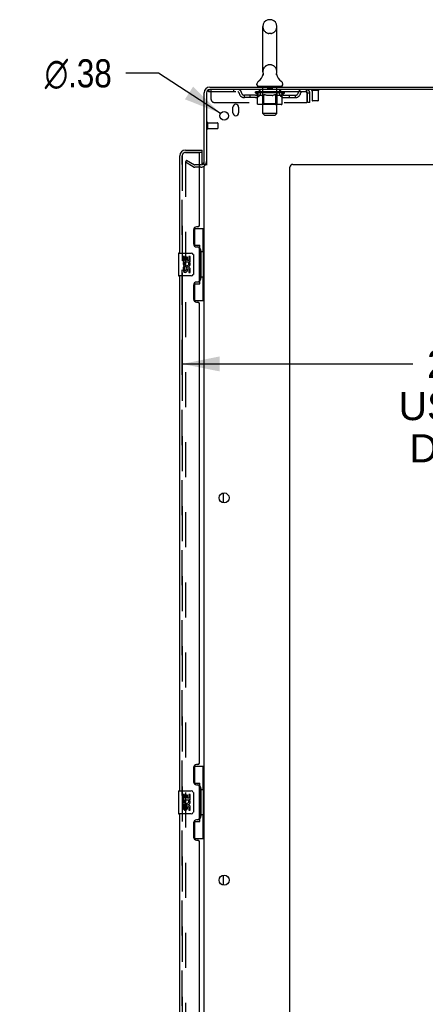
# Model space of a CAD drawing. Header units: inches. Extents: x 0 to 278, y 0 to 180.
# Tile 78 of 81: x 145 to 163, y 95 to 138. Entities that reach past the tile are written whole.
import ezdxf

# ---------------------------------------------------------------- set-up
doc = ezdxf.new("R2010")
doc.units = ezdxf.units.IN
doc.header["$LTSCALE"] = 15.310625
doc.header["$MEASUREMENT"] = 0
doc.linetypes.add('HIDDEN', pattern=[0.2, 0.1, -0.1])
doc.layers.get('0').update_dxf_attribs({"linetype": 'CONTINUOUS'})
for name, color, linetype in [('DEFAULT_2', 8, 'HIDDEN'), ('DIMENSIONS', 7, 'CONTINUOUS'), ('LEFTHAND_DOOR_ASSEMBLY', 7, 'CONTINUOUS'), ('RIGHTHAND_DOOR_ASSEMBLY', 7, 'CONTINUOUS')]:
    doc.layers.add(name, color=color, linetype=linetype)
doc.styles.get("Standard").update_dxf_attribs({"font": 'arial.ttf'})
doc.styles.add('TEXTSTYLE_1', font='gdt', dxfattribs={"width": 0.8})
doc.dimstyles.new('DIMSTYLE_1', dxfattribs={"dimtxt": 1.228125, "dimasz": 1.6375, "dimexe": 0.09, "dimexo": 0.07, "dimgap": 0.0375, "dimtad": 0, "dimtih": 1, "dimtoh": 1, "dimzin": 4, "dimdsep": 46, "dimtxsty": 'Standard', "dimblk": '_FILLED', "dimblk1": '_FILLED', "dimblk2": '_FILLED', "dimcen": 0.09, "dimadec": 3, "dimazin": 1, "dimtfac": 1, "dimtdec": 3, "dimtofl": 0, "dimtmove": 0, "dimatfit": 3, "dimldrblk": '_FILLED', "dimfxl": 0, "dimtolj": 1, "dimtzin": 4, "dimarcsym": 0})
doc.dimstyles.new('DIMSTYLE_2', dxfattribs={"dimtxt": 1.228125, "dimasz": 1.6375, "dimexe": 0.09, "dimexo": 0.07, "dimgap": 0.09, "dimtad": 0, "dimtih": 1, "dimtoh": 1, "dimzin": 4, "dimdsep": 46, "dimtxsty": 'Standard', "dimblk": '_FILLED', "dimblk1": '_FILLED', "dimblk2": '_FILLED', "dimcen": 0.09, "dimadec": 3, "dimazin": 1, "dimtfac": 1, "dimtdec": 3, "dimtofl": 0, "dimtmove": 0, "dimatfit": 1, "dimldrblk": '_FILLED', "dimfxl": 0, "dimtolj": 1, "dimtzin": 4, "dimarcsym": 0})

# ---------------------------------------------------------------- blocks, each defined once
blk = doc.blocks.new('_FILLED')
at = {"color": 0, "linetype": 'ByBlock'}
blk.add_solid([(0, 0), (-1, 0.2), (-1, -0.2)], dxfattribs=at)
blk = doc.blocks.new('*D14')
at = {"layer": 'DIMENSIONS', "color": 2, "linetype": 'Continuous'}
for p, q in [((152.531, 126.708), (152.531, 121.258)), ((175.156, 126.708), (175.156, 121.258)), ((152.531, 122.732), (162.609, 122.732)), ((175.156, 122.732), (168.129, 122.732))]:
    blk.add_line(p, q, dxfattribs=at)
at = {"layer": 'DIMENSIONS', "color": 2, "linetype": 'Continuous', "xscale": 1.6375, "yscale": 1.6375, "zscale": 1.6375, "rotation": 180}
blk.add_blockref('_FILLED', (152.531, 122.732), dxfattribs=at)
at = {"layer": 'DIMENSIONS', "color": 2, "linetype": 'Continuous', "xscale": 1.6375, "yscale": 1.6375, "zscale": 1.6375}
blk.add_blockref('_FILLED', (175.156, 122.732), dxfattribs=at)
at = {"layer": 'DIMENSIONS', "color": 2, "linetype": 'Continuous', "insert": (165.369, 123.346), "char_height": 1.2281, "width": 6.75697, "attachment_point": 2, "line_spacing_factor": 0.9}
blk.add_mtext('22.63\\PUSABLE\\PDEPTH', dxfattribs=at)
blk = doc.blocks.new('*D25')
at = {"layer": 'DIMENSIONS', "color": 2, "linetype": 'Continuous'}
for p, q in [((151.501, 135.428), (150.069, 135.428)), ((154.203, 133.678), (151.501, 135.428))]:
    blk.add_line(p, q, dxfattribs=at)
at = {"layer": 'DIMENSIONS', "color": 2, "linetype": 'Continuous', "xscale": 1.6375, "yscale": 1.6375, "zscale": 1.6375, "rotation": 327.0639424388}
blk.add_blockref('_FILLED', (154.203, 133.678), dxfattribs=at)
at = {"layer": 'DIMENSIONS', "color": 2, "linetype": 'Continuous', "insert": (149.455, 136.042), "char_height": 1.22812, "width": 4.0207, "attachment_point": 3, "line_spacing_factor": 0.9, "style": 'TEXTSTYLE_1'}
blk.add_mtext('{\\fgdt;n}\\fArial;.38', dxfattribs=at)

msp = doc.modelspace()

# ---------------------------------------------------------------- linework, layer by layer
at = {"color": 7, "linetype": 'Continuous'}
for p, q in [((156.404, 137.771), (156.317, 137.771)), ((156.054, 135.496), (156.054, 137.471)), ((156.666, 135.496), (156.666, 137.471)), ((156.061, 135.353), (156.059, 135.348)), ((156.655, 135.407), (156.656, 135.412)), ((156.655, 135.402), (156.655, 135.407)), ((156.655, 135.397), (156.655, 135.402)), ((156.655, 135.392), (156.655, 135.397)), ((156.655, 135.387), (156.655, 135.392)), ((156.655, 135.382), (156.655, 135.387)), ((156.655, 135.377), (156.655, 135.382)), ((156.656, 135.372), (156.655, 135.377)), ((156.656, 135.412), (156.657, 135.417)), ((156.657, 135.367), (156.656, 135.372)), ((156.657, 135.422), (156.658, 135.426)), ((156.658, 135.363), (156.657, 135.368)), ((156.659, 135.359), (156.658, 135.363)), ((155.798, 134.925), (155.798, 134.964)), ((155.86, 134.856), (155.86, 134.826)), ((156.86, 134.856), (155.86, 134.856)), ((156.86, 134.856), (156.86, 134.826)), ((156.923, 134.925), (156.923, 134.964)), ((153.589, 131.43), (153.485, 131.43)), ((154.339, 116.658), (154.339, 117.093)), ((154.339, 99.958), (154.339, 100.393))]:
    msp.add_line(p, q, dxfattribs=at)
at = {"color": 3, "linetype": 'Continuous'}
for p, q in [((153.732, 134.826), (177.433, 134.826)), ((177.395, 134.722), (153.732, 134.722)), ((153.485, 131.43), (153.485, 134.579)), ((153.589, 134.579), (153.589, 131.418)), ((154.745, 133.701), (154.745, 133.951)), ((154.995, 133.951), (154.995, 133.701)), ((153.485, 52.274), (153.485, 131.378)), ((157.235, 50.951), (157.235, 131.326)), ((157.36, 131.451), (175.235, 131.451))]:
    msp.add_line(p, q, dxfattribs=at)
at = {"color": 7, "linetype": 'Continuous'}
for points in [[(156.063, 135.426), (156.063, 135.422), (156.064, 135.417), (156.065, 135.412), (156.066, 135.407), (156.066, 135.402), (156.066, 135.397), (156.066, 135.392), (156.066, 135.387), (156.066, 135.382), (156.065, 135.378), (156.065, 135.373), (156.064, 135.368), (156.063, 135.363), (156.062, 135.358), (156.061, 135.353)], [(156.657, 135.417), (156.657, 135.422), (156.658, 135.426)]]:
    msp.add_lwpolyline(points, dxfattribs=at)
at = {"color": 3, "linetype": 'Continuous'}
for centre, radius in [((154.36, 133.576), 0.188), ((154.36, 116.876), 0.219), ((154.36, 100.176), 0.219)]:
    msp.add_circle(centre, radius, dxfattribs=at)
at = {"color": 7, "linetype": 'Continuous'}
for centre, radius, start, end in [((156.36, 137.471), 0.306, 105.6303, 180), ((156.317, 137.627), 0.144, 90, 105.6303), ((156.404, 137.627), 0.144, 74.3697, 90), ((156.36, 137.471), 0.306, 0, 74.3697), ((155.942, 134.964), 0.144, 124.6624, 180), ((155.563, 135.512), 0.523, 304.6624, 347.2389), ((156.36, 135.496), 0.306, 180, 193.2053), ((157.158, 135.512), 0.523, 192.7611, 235.3376), ((156.36, 135.496), 0.306, 346.7947, 360), ((156.779, 134.964), 0.144, 360, 55.3376), ((155.867, 134.925), 0.069, 180, 265), ((156.854, 134.925), 0.069, 275, 360)]:
    msp.add_arc(centre, radius, start, end, dxfattribs=at)
at = {"color": 3, "linetype": 'Continuous'}
for centre, radius, start, end in [((153.732, 134.579), 0.246, 90, 180), ((153.732, 134.579), 0.142, 90, 180), ((154.87, 133.951), 0.125, 0, 180), ((154.87, 133.701), 0.125, 180, 360), ((153.343, 131.572), 0.142, 270, 360), ((157.36, 131.326), 0.125, 90, 180)]:
    msp.add_arc(centre, radius, start, end, dxfattribs=at)
at = {"layer": 'DEFAULT_2', "color": 8, "linetype": 'HIDDEN'}
for p, q in [((156.404, 137.171), (156.317, 137.171)), ((156.404, 135.796), (156.317, 135.796)), ((153.673, 134.722), (153.673, 134.618)), ((153.673, 134.722), (153.732, 134.722)), ((153.798, 134.284), (153.798, 134.722)), ((154.773, 134.722), (154.773, 134.618)), ((155.923, 134.618), (155.923, 134.722)), ((156.04, 134.856), (156.04, 134.826)), ((156.06, 133.675), (156.06, 134.826)), ((156.255, 134.846), (156.255, 134.766)), ((156.455, 134.756), (156.265, 134.756)), ((156.465, 134.846), (156.465, 134.766)), ((156.66, 133.675), (156.66, 134.826)), ((156.68, 134.856), (156.68, 134.826)), ((156.798, 134.618), (156.798, 134.722)), ((157.943, 134.722), (157.943, 134.618)), ((157.946, 134.721), (157.943, 134.722)), ((158.481, 134.679), (158.197, 134.679)), ((158.215, 134.679), (158.215, 134.232)), ((158.463, 134.679), (158.463, 134.232)), ((157.943, 134.618), (153.673, 134.618)), ((155.246, 134.367), (155.246, 134.471)), ((155.729, 134.471), (155.246, 134.471)), ((155.729, 134.367), (155.246, 134.367)), ((155.496, 134.367), (155.496, 134.471)), ((155.727, 134.571), (155.727, 134.611)), ((155.727, 134.611), (156.034, 134.611)), ((155.824, 134.503), (155.727, 134.571)), ((156.994, 134.571), (155.727, 134.571)), ((155.728, 134.611), (155.728, 134.615)), ((155.849, 134.614), (155.728, 134.615)), ((155.737, 134.611), (155.737, 134.618)), ((155.745, 134.608), (155.745, 134.611)), ((155.745, 134.608), (156.975, 134.608)), ((155.754, 134.608), (155.754, 134.611)), ((155.755, 134.608), (155.755, 134.611)), ((155.765, 134.611), (155.765, 134.618)), ((155.782, 134.608), (155.782, 134.611)), ((155.783, 134.608), (155.783, 134.611)), ((155.812, 134.611), (155.812, 134.618)), ((155.824, 134.096), (155.824, 134.503)), ((155.824, 134.503), (155.839, 134.493)), ((155.827, 134.608), (155.827, 134.611)), ((155.829, 134.608), (155.829, 134.611)), ((155.854, 134.484), (155.839, 134.493)), ((155.849, 134.611), (155.849, 134.614)), ((155.868, 134.476), (155.854, 134.484)), ((155.883, 134.47), (155.868, 134.476)), ((155.875, 134.611), (155.875, 134.618)), ((155.877, 134.608), (155.877, 134.611)), ((155.877, 134.608), (155.877, 134.611)), ((155.88, 134.608), (155.88, 134.611)), ((155.897, 134.464), (155.882, 134.47)), ((155.888, 134.608), (155.888, 134.611)), ((155.888, 134.608), (155.888, 134.611)), ((155.891, 134.608), (155.891, 134.611)), ((155.894, 134.608), (155.894, 134.612)), ((155.911, 134.459), (155.897, 134.464)), ((155.899, 134.608), (155.899, 134.611)), ((156.005, 134.459), (155.911, 134.459)), ((155.913, 134.608), (155.913, 134.611)), ((155.931, 134.608), (155.931, 134.611)), ((155.932, 134.608), (155.932, 134.613)), ((155.952, 134.608), (155.952, 134.611)), ((155.953, 134.611), (155.953, 134.618)), ((155.963, 134.608), (155.963, 134.611)), ((155.967, 134.608), (155.967, 134.611)), ((155.977, 134.608), (155.977, 134.611)), ((155.988, 134.608), (155.988, 134.615)), ((156.003, 134.608), (156.003, 134.611)), ((156.005, 134.459), (156.019, 134.464)), ((156.006, 134.608), (156.006, 134.611)), ((156.034, 134.47), (156.019, 134.464)), ((156.048, 134.476), (156.033, 134.47)), ((156.034, 134.608), (156.034, 134.611)), ((156.101, 134.611), (156.039, 134.611)), ((156.044, 134.611), (156.044, 134.618)), ((156.048, 134.099), (156.048, 134.568)), ((156.062, 134.484), (156.048, 134.476)), ((156.051, 134.608), (156.051, 134.611)), ((156.055, 134.608), (156.055, 134.611)), ((156.061, 134.608), (156.061, 134.616)), ((156.077, 134.493), (156.062, 134.484)), ((156.065, 134.608), (156.065, 134.611)), ((156.076, 134.608), (156.076, 134.611)), ((156.092, 134.503), (156.077, 134.493)), ((156.092, 134.096), (156.092, 134.503)), ((156.092, 134.503), (156.121, 134.493)), ((156.101, 134.608), (156.101, 134.611)), ((156.175, 134.611), (156.116, 134.611)), ((156.15, 134.484), (156.121, 134.493)), ((156.137, 134.608), (156.137, 134.611)), ((156.144, 134.611), (156.144, 134.618)), ((156.148, 134.608), (156.148, 134.611)), ((156.178, 134.476), (156.149, 134.484)), ((156.15, 134.608), (156.15, 134.617)), ((156.153, 134.608), (156.153, 134.611)), ((156.16, 134.608), (156.16, 134.611)), ((156.175, 134.608), (156.175, 134.611)), ((156.206, 134.47), (156.177, 134.477)), ((156.256, 134.611), (156.201, 134.611)), ((156.234, 134.464), (156.206, 134.47)), ((156.215, 134.608), (156.215, 134.611)), ((156.261, 134.459), (156.234, 134.464)), ((156.246, 134.611), (156.36, 134.618)), ((156.251, 134.611), (156.251, 134.618)), ((156.251, 134.611), (156.251, 134.618)), ((156.251, 134.618), (156.251, 134.618)), ((156.251, 134.608), (156.251, 134.611)), ((156.255, 134.608), (156.255, 134.611)), ((156.256, 134.608), (156.256, 134.611)), ((156.256, 134.608), (156.256, 134.611)), ((156.459, 134.459), (156.261, 134.459)), ((156.34, 134.611), (156.291, 134.611)), ((156.297, 134.608), (156.297, 134.611)), ((156.34, 134.608), (156.34, 134.611)), ((156.358, 134.611), (156.358, 134.611)), ((156.358, 134.608), (156.358, 134.611)), ((156.358, 134.608), (156.358, 134.611)), ((156.36, 134.611), (156.36, 134.618)), ((156.36, 134.618), (156.475, 134.611)), ((156.363, 134.608), (156.363, 134.611)), ((156.363, 134.608), (156.363, 134.611)), ((156.363, 134.611), (156.363, 134.611)), ((156.381, 134.608), (156.381, 134.611)), ((156.381, 134.611), (156.429, 134.611)), ((156.424, 134.608), (156.424, 134.611)), ((156.459, 134.459), (156.487, 134.464)), ((156.465, 134.608), (156.465, 134.611)), ((156.465, 134.608), (156.465, 134.611)), ((156.465, 134.611), (156.519, 134.611)), ((156.466, 134.608), (156.466, 134.611)), ((156.47, 134.611), (156.47, 134.618)), ((156.47, 134.611), (156.47, 134.618)), ((156.47, 134.618), (156.47, 134.618)), ((156.47, 134.608), (156.47, 134.611)), ((156.515, 134.47), (156.487, 134.464)), ((156.506, 134.608), (156.506, 134.611)), ((156.542, 134.476), (156.514, 134.47)), ((156.57, 134.484), (156.542, 134.476)), ((156.545, 134.608), (156.545, 134.611)), ((156.546, 134.611), (156.605, 134.611)), ((156.561, 134.608), (156.561, 134.611)), ((156.568, 134.608), (156.568, 134.611)), ((156.598, 134.492), (156.57, 134.484)), ((156.571, 134.608), (156.571, 134.617)), ((156.573, 134.608), (156.573, 134.611)), ((156.577, 134.611), (156.577, 134.618)), ((156.584, 134.608), (156.584, 134.611)), ((156.627, 134.502), (156.598, 134.492)), ((156.62, 134.608), (156.62, 134.611)), ((156.62, 134.611), (156.682, 134.611)), ((156.627, 134.096), (156.627, 134.502)), ((156.627, 134.502), (156.641, 134.492)), ((156.655, 134.484), (156.641, 134.492)), ((156.645, 134.608), (156.645, 134.611)), ((156.655, 134.608), (156.655, 134.611)), ((156.669, 134.476), (156.655, 134.484)), ((156.66, 134.608), (156.66, 134.616)), ((156.666, 134.608), (156.666, 134.611)), ((156.682, 134.47), (156.668, 134.476)), ((156.67, 134.608), (156.67, 134.611)), ((156.673, 134.099), (156.673, 134.568)), ((156.677, 134.611), (156.677, 134.618)), ((156.696, 134.464), (156.682, 134.47)), ((156.687, 134.608), (156.687, 134.611)), ((156.687, 134.611), (156.889, 134.611)), ((156.709, 134.459), (156.695, 134.464)), ((156.813, 134.459), (156.709, 134.459)), ((156.715, 134.608), (156.715, 134.611)), ((156.718, 134.608), (156.718, 134.611)), ((156.733, 134.608), (156.733, 134.615)), ((156.744, 134.608), (156.744, 134.611)), ((156.754, 134.608), (156.754, 134.611)), ((156.758, 134.608), (156.758, 134.611)), ((156.768, 134.611), (156.768, 134.618)), ((156.769, 134.608), (156.769, 134.611)), ((156.789, 134.608), (156.789, 134.613)), ((156.79, 134.608), (156.79, 134.611)), ((156.808, 134.608), (156.808, 134.611)), ((156.813, 134.459), (156.826, 134.464)), ((156.822, 134.608), (156.822, 134.611)), ((156.826, 134.608), (156.826, 134.612)), ((156.84, 134.47), (156.826, 134.464)), ((156.83, 134.608), (156.83, 134.611)), ((156.833, 134.608), (156.833, 134.611)), ((156.833, 134.608), (156.833, 134.611)), ((156.84, 134.608), (156.84, 134.611)), ((156.853, 134.476), (156.84, 134.47)), ((156.843, 134.608), (156.843, 134.611)), ((156.844, 134.608), (156.844, 134.611)), ((156.846, 134.611), (156.846, 134.618)), ((156.867, 134.484), (156.853, 134.476)), ((156.881, 134.492), (156.867, 134.484)), ((156.894, 134.501), (156.88, 134.492)), ((156.892, 134.608), (156.892, 134.611)), ((156.894, 134.608), (156.894, 134.611)), ((156.894, 134.501), (156.994, 134.571)), ((156.894, 134.096), (156.894, 134.501)), ((156.909, 134.611), (156.909, 134.618)), ((156.937, 134.608), (156.937, 134.611)), ((156.939, 134.608), (156.939, 134.611)), ((156.956, 134.611), (156.956, 134.618)), ((156.966, 134.608), (156.966, 134.611)), ((156.967, 134.608), (156.967, 134.611)), ((156.975, 134.608), (156.975, 134.611)), ((156.984, 134.611), (156.984, 134.618)), ((156.992, 134.471), (157.475, 134.471)), ((156.992, 134.367), (157.475, 134.367)), ((156.994, 134.571), (156.994, 134.618)), ((157.225, 134.367), (157.225, 134.471)), ((157.475, 134.367), (157.475, 134.471)), ((157.976, 134.555), (157.976, 134.159)), ((158.006, 134.159), (158.006, 134.555)), ((158.11, 134.555), (158.006, 134.555)), ((158.11, 134.159), (158.11, 134.555)), ((158.453, 134.222), (158.225, 134.222)), ((153.923, 134.159), (157.976, 134.159)), ((156.852, 134.059), (155.867, 134.059)), ((156.048, 134.099), (156.008, 134.059)), ((156.673, 134.099), (156.048, 134.099)), ((156.605, 134.059), (156.608, 134.06)), ((156.613, 134.062), (156.616, 134.064)), ((156.616, 134.064), (156.618, 134.066)), ((156.673, 134.099), (156.713, 134.059)), ((158.11, 134.159), (158.006, 134.159)), ((156.129, 133.606), (156.06, 133.675)), ((156.66, 133.675), (156.06, 133.675)), ((156.129, 133.606), (156.591, 133.606)), ((156.591, 133.606), (156.66, 133.675)), ((153.632, 133.28), (153.632, 132.996)), ((153.632, 133.262), (154.079, 133.262)), ((153.632, 133.014), (154.079, 133.014)), ((154.089, 133.252), (154.089, 133.024)), ((152.725, 131.63), (152.673, 131.54)), ((152.673, 131.56), (152.673, 52.091)), ((153.013, 131.344), (152.673, 131.54)), ((152.725, 131.63), (153.065, 131.434)), ((153.343, 131.43), (153.081, 131.43)), ((153.343, 131.326), (153.081, 131.326))]:
    msp.add_line(p, q, dxfattribs=at)
for points in [[(157.946, 134.721), (157.948, 134.718), (157.951, 134.712), (157.953, 134.705), (157.955, 134.696), (157.958, 134.685), (157.96, 134.673), (157.962, 134.659), (157.965, 134.644), (157.967, 134.627), (157.969, 134.61), (157.972, 134.592), (157.974, 134.573), (157.976, 134.555)], [(157.951, 134.614), (157.948, 134.616), (157.946, 134.617), (157.943, 134.618)], [(157.951, 134.614), (157.953, 134.611), (157.955, 134.608), (157.958, 134.604), (157.96, 134.599), (157.962, 134.594), (157.965, 134.588), (157.967, 134.582), (157.969, 134.576), (157.972, 134.569), (157.974, 134.562), (157.976, 134.555)], [(155.867, 134.059), (155.862, 134.06), (155.857, 134.06), (155.852, 134.062), (155.847, 134.064), (155.842, 134.066), (155.838, 134.069), (155.834, 134.073), (155.831, 134.077), (155.828, 134.081), (155.826, 134.086), (155.824, 134.091), (155.824, 134.096)], [(156.113, 134.059), (156.11, 134.06), (156.108, 134.06), (156.105, 134.062), (156.103, 134.064), (156.101, 134.066), (156.099, 134.069), (156.097, 134.073), (156.095, 134.077), (156.094, 134.081), (156.093, 134.086), (156.092, 134.091), (156.092, 134.096)], [(156.608, 134.06), (156.611, 134.06), (156.613, 134.062)], [(156.618, 134.066), (156.62, 134.069), (156.622, 134.073), (156.624, 134.077), (156.625, 134.081)], [(156.62, 134.069), (156.622, 134.073), (156.624, 134.077)], [(156.625, 134.081), (156.626, 134.086), (156.627, 134.091), (156.627, 134.096)], [(156.626, 134.086), (156.627, 134.091), (156.627, 134.096)], [(156.852, 134.059), (156.857, 134.06), (156.862, 134.06), (156.867, 134.062), (156.872, 134.064), (156.876, 134.066), (156.881, 134.069), (156.885, 134.073), (156.888, 134.077), (156.891, 134.081), (156.893, 134.086), (156.894, 134.091), (156.894, 134.096)], [(152.69, 131.58), (152.689, 131.58), (152.687, 131.58), (152.685, 131.579), (152.683, 131.578), (152.681, 131.577), (152.68, 131.576), (152.678, 131.574), (152.677, 131.573), (152.676, 131.571), (152.675, 131.569), (152.674, 131.567), (152.673, 131.565), (152.673, 131.562), (152.673, 131.56)], [(152.698, 131.578), (152.696, 131.579), (152.694, 131.58), (152.692, 131.58), (152.69, 131.58), (152.69, 131.58)]]:
    msp.add_lwpolyline(points, dxfattribs=at)
for centre, radius, start, end in [((156.36, 137.471), 0.306, 180, 254.3697), ((156.36, 137.471), 0.306, 285.6303, 360), ((156.317, 137.315), 0.144, 254.3697, 270), ((156.404, 137.315), 0.144, 270, 285.6303), ((156.36, 135.496), 0.306, 105.6303, 180), ((156.317, 135.652), 0.144, 90, 105.6303), ((156.404, 135.652), 0.144, 74.3697, 90), ((156.36, 135.496), 0.306, 0, 74.3697), ((154.957, 134.555), 0.167, 8.0716, 90), ((156.018, 134.555), 0.167, 90, 171.9284), ((155.867, 134.925), 0.069, 265, 270), ((156.03, 134.826), 0.03, 0, 90), ((156.245, 134.846), 0.01, 0, 90), ((156.265, 134.766), 0.01, 180, 270), ((156.455, 134.766), 0.01, 270, 360), ((156.475, 134.846), 0.01, 90, 180), ((156.69, 134.826), 0.03, 90, 180), ((156.703, 134.555), 0.167, 8.0716, 90), ((156.854, 134.925), 0.069, 270, 275), ((157.764, 134.555), 0.167, 90, 171.9284), ((157.943, 134.555), 0.167, 0, 90), ((158.197, 134.7), 0.0215, 90, 270), ((158.481, 134.7), 0.0215, 270, 90), ((153.923, 134.284), 0.125, 180, 270), ((154.957, 134.555), 0.0625, 7.9863, 90), ((155.246, 134.596), 0.229, 187.9863, 270), ((155.246, 134.596), 0.125, 188.0716, 270), ((155.729, 134.596), 0.125, 270, 351.9284), ((155.729, 134.596), 0.229, 270, 352.0137), ((156.018, 134.555), 0.0625, 90, 172.0137), ((156.008, 134.568), 0.0398, 0, 90), ((156.713, 134.568), 0.0398, 90, 180), ((156.703, 134.555), 0.0625, 7.9863, 90), ((156.992, 134.596), 0.229, 187.9863, 270), ((156.992, 134.596), 0.125, 188.0716, 270), ((157.475, 134.596), 0.125, 270, 351.9284), ((157.475, 134.596), 0.229, 270, 352.0137), ((157.764, 134.555), 0.0625, 90, 172.0137), ((157.943, 134.555), 0.063, 0, 90), ((158.225, 134.232), 0.01, 180, 270), ((158.453, 134.232), 0.01, 270, 360), ((153.611, 133.28), 0.0215, 0, 180), ((153.611, 132.996), 0.0215, 180, 360), ((154.079, 133.252), 0.01, 0, 90), ((154.079, 133.024), 0.01, 270, 360), ((153.081, 131.463), 0.137, 240, 270), ((153.081, 131.463), 0.033, 240, 270), ((153.343, 131.572), 0.246, 270, 360)]:
    msp.add_arc(centre, radius, start, end, dxfattribs=at)
for centre, major_axis, ratio, start_param, end_param in [((156.36, 134.618), (0.633, 0.007), 0.05963, 9.249616, 9.431313), ((156.36, 134.618), (0.633, 0), 0.060556, -3.083241, -2.96706), ((156.36, 134.618), (0.633, 0.013), 0.05688, 2.791345, 2.965878), ((155.752, 134.606), (0.198, -0.002), 0.05963, 0.605815, 1.645666), ((155.683, 134.606), (0.198, 0.002), 0.05963, 0.25549, 1.295341), ((156.36, 134.618), (0.633, -0.007), 0.05963, -2.96643, -2.791898), ((155.683, 134.599), (0.198, 0.004), 0.05688, 1.20151, 1.294789), ((155.752, 134.599), (0.198, 0), 0.060556, 1.551758, 1.645036), ((155.753, 134.601), (0.164, 0.002), 0.05963, 1.065228, 1.614276), ((155.707, 134.599), (0.198, 0.002), 0.05963, 1.170259, 1.376596), ((155.733, 134.601), (0.164, 0.003), 0.05688, 0.890143, 1.43919), ((155.791, 134.601), (0.164, 0), 0.060556, 1.240391, 1.789438), ((156.36, 134.618), (0.633, 0.019), 0.052395, 2.616403, 2.790936), ((155.814, 134.606), (0.198, -0.004), 0.05688, 0.7809, 1.820751), ((155.679, 134.606), (0.198, 0.004), 0.05688, 0.080405, 1.120256), ((156.36, 134.618), (0.633, -0.013), 0.05688, -2.791345, -2.616812), ((155.679, 134.599), (0.198, 0.006), 0.052395, 1.026568, 1.119847), ((155.814, 134.599), (0.198, -0.002), 0.05963, 1.72692, 1.820198), ((155.732, 134.601), (0.164, 0.005), 0.052395, 0.715201, 1.264248), ((155.846, 134.601), (0.164, -0.002), 0.05963, 1.415553, 1.9646), ((156.36, 134.618), (0.633, 0.025), 0.046319, 2.441654, 2.616187), ((155.893, 134.606), (0.198, -0.006), 0.052395, 0.955842, 1.995693), ((155.696, 134.606), (0.198, 0.006), 0.052395, -0.094537, 0.945314), ((156.36, 134.618), (0.633, -0.019), 0.052395, -2.616403, -2.44187), ((155.696, 134.599), (0.198, 0.008), 0.046319, 0.851819, 0.945098), ((155.893, 134.599), (0.198, -0.004), 0.05688, 1.902006, 1.995284), ((155.751, 134.601), (0.164, 0.006), 0.046319, 0.540452, 1.089499), ((155.918, 134.601), (0.164, -0.003), 0.05688, 1.590638, 2.139686), ((155.707, 134.606), (0.198, 0), 0.060556, 0.430652, 0.777569), ((156.36, 134.618), (0.633, 0.029), 0.038841, 2.267123, 2.441656), ((155.987, 134.606), (0.198, -0.008), 0.046319, 1.130591, 2.170442), ((156.36, 134.618), (0.633, -0.025), 0.046319, -2.441654, -2.267121), ((155.733, 134.606), (0.198, 0.008), 0.046319, -0.269286, 0.770565), ((155.733, 134.599), (0.198, 0.009), 0.038841, 0.677289, 0.770567), ((155.987, 134.599), (0.198, -0.006), 0.052395, 2.076947, 2.170226), ((155.788, 134.601), (0.164, 0.008), 0.038841, 0.365921, 0.914969), ((156.002, 134.601), (0.164, -0.005), 0.052395, 1.76558, 2.314627), ((156.36, 134.618), (0.633, 0.033), 0.030195, 2.09281, 2.267343), ((156.092, 134.606), (0.198, -0.009), 0.038841, 1.305122, 2.344973), ((156.36, 134.618), (0.633, -0.029), 0.038841, -2.267123, -2.092591), ((155.79, 134.606), (0.198, 0.009), 0.038841, -0.443817, 0.596034), ((155.79, 134.599), (0.198, 0.01), 0.030195, 0.502975, 0.596254), ((156.092, 134.599), (0.198, -0.008), 0.046319, 2.251696, 2.344975), ((155.842, 134.601), (0.164, 0.009), 0.030195, 0.191608, 0.740655), ((156.098, 134.601), (0.164, -0.006), 0.046319, 1.940329, 2.489376), ((155.863, 134.606), (0.198, 0.01), 0.030195, -0.61813, 0.421721), ((156.36, 134.618), (0.633, 0.036), 0.020645, 1.918687, 2.09322), ((156.205, 134.606), (0.198, -0.01), 0.030195, 1.479435, 2.519286), ((156.36, 134.618), (0.633, -0.033), 0.030195, -2.09281, -1.918277), ((155.863, 134.599), (0.198, 0.011), 0.020645, 0.328852, 0.422131), ((156.205, 134.599), (0.198, -0.009), 0.038841, 2.426227, 2.519505), ((155.912, 134.601), (0.164, 0.009), 0.020645, 0.017485, 0.566532), ((156.201, 134.601), (0.164, -0.008), 0.038841, 2.11486, 2.663907), ((155.952, 134.606), (0.198, 0.011), 0.020645, -0.792253, 0.247598), ((156.36, 134.618), (0.633, 0.038), 0.010478, 1.744704, 1.919237), ((156.322, 134.606), (0.198, -0.011), 0.020645, 1.653558, 2.693409), ((156.36, 134.618), (0.633, -0.036), 0.020645, -1.918687, -1.744154), ((155.952, 134.599), (0.198, 0.012), 0.010478, 0.154869, 0.248148), ((156.322, 134.599), (0.198, -0.01), 0.030195, 2.60054, 2.693819), ((155.996, 134.601), (0.164, 0.01), 0.010478, 6.126688, 6.675735), ((156.309, 134.601), (0.164, -0.009), 0.030195, 2.289173, 2.83822), ((156.053, 134.606), (0.198, 0.012), 0.010478, -0.966236, -0.000846), ((156.441, 134.606), (0.198, -0.012), 0.010478, 1.827541, 2.867392), ((156.36, 134.618), (0.633, -0.038), 0.010478, -1.744704, -1.570171), ((156.441, 134.599), (0.198, -0.011), 0.020645, 2.774664, 2.867942), ((156.419, 134.601), (0.164, -0.009), 0.020645, 2.463296, 3.012344), ((156.28, 134.606), (0.198, 0.012), 0.010478, 0.274201, 1.314052), ((156.194, 134.601), (0.164, 0.01), 0.010478, -0.000483, 0.504314), ((156.163, 134.599), (0.198, 0.012), 0.010478, 0.099668, 0.192946), ((156.36, 134.618), (0.633, 0.038), 0.010478, -1.571421, -1.396888), ((156.558, 134.599), (0.198, -0.012), 0.010478, 2.948646, 3.041925), ((156.527, 134.601), (0.164, -0.01), 0.010478, 2.637279, 3.142076), ((156.399, 134.606), (0.198, 0.011), 0.020645, 0.448184, 1.488034), ((156.302, 134.601), (0.164, 0.009), 0.020645, 0.129249, 0.678296), ((156.28, 134.599), (0.198, 0.011), 0.020645, 0.273651, 0.366929), ((156.36, 134.618), (0.633, 0.036), 0.020645, -1.397439, -1.222906), ((156.668, 134.606), (0.198, -0.012), 0.010478, -3.140747, -2.175357), ((156.36, 134.618), (0.633, -0.038), 0.010478, 1.222355, 1.396888), ((156.516, 134.606), (0.198, 0.01), 0.030195, 0.622307, 1.662158), ((156.412, 134.601), (0.164, 0.009), 0.030195, 0.303372, 0.852419), ((156.725, 134.601), (0.164, -0.01), 0.010478, 2.749043, 3.29809), ((156.769, 134.606), (0.198, -0.011), 0.020645, 2.893995, 3.933846), ((156.399, 134.599), (0.198, 0.01), 0.030195, 0.447774, 0.541052), ((156.769, 134.599), (0.198, -0.012), 0.010478, 2.893445, 2.986723), ((156.36, 134.618), (0.633, 0.033), 0.030195, -1.223315, -1.048783), ((156.36, 134.618), (0.633, -0.036), 0.020645, 1.048373, 1.222906), ((156.629, 134.606), (0.198, 0.009), 0.038841, 0.79662, 1.836471), ((156.52, 134.601), (0.164, 0.008), 0.038841, 0.477686, 1.026733), ((156.809, 134.601), (0.164, -0.009), 0.020645, 2.57506, 3.124108), ((156.858, 134.606), (0.198, -0.01), 0.030195, 2.719872, 3.759723), ((156.734, 134.606), (0.198, 0.008), 0.046319, 0.971151, 2.011002), ((156.516, 134.599), (0.198, 0.009), 0.038841, 0.622087, 0.715366), ((156.858, 134.599), (0.198, -0.011), 0.020645, 2.719462, 2.812741), ((156.36, 134.618), (0.633, 0.029), 0.038841, -1.049002, -0.874469), ((156.36, 134.618), (0.633, -0.033), 0.030195, 0.87425, 1.048783), ((156.623, 134.601), (0.164, 0.006), 0.046319, 0.652216, 1.201263), ((156.827, 134.606), (0.198, 0.006), 0.052395, 1.1459, 2.185751), ((156.879, 134.601), (0.164, -0.009), 0.030195, 2.400937, 2.949985), ((156.931, 134.606), (0.198, -0.009), 0.038841, 2.545558, 3.585409), ((156.719, 134.601), (0.164, 0.005), 0.052395, 0.826965, 1.376012), ((156.629, 134.599), (0.198, 0.008), 0.046319, 0.796618, 0.889896), ((156.931, 134.599), (0.198, -0.01), 0.030195, 2.545339, 2.638617), ((156.907, 134.606), (0.198, 0.004), 0.05688, 1.320842, 2.360692), ((156.36, 134.618), (0.633, 0.025), 0.046319, -0.874471, -0.699939), ((156.36, 134.618), (0.633, -0.029), 0.038841, 0.699936, 0.874469), ((156.987, 134.606), (0.198, -0.008), 0.046319, 2.371028, 3.410879), ((156.933, 134.601), (0.164, -0.008), 0.038841, 2.226624, 2.775671), ((156.969, 134.606), (0.198, 0.002), 0.05963, 1.495927, 2.535778), ((156.803, 134.601), (0.164, 0.003), 0.05688, 1.001907, 1.550954), ((157.025, 134.606), (0.198, -0.006), 0.052395, 2.196279, 3.23613), ((156.97, 134.601), (0.164, -0.006), 0.046319, 2.052093, 2.601141), ((156.734, 134.599), (0.198, 0.006), 0.052395, 0.971367, 1.064645), ((156.987, 134.599), (0.198, -0.009), 0.038841, 2.371026, 2.464304), ((157.014, 134.606), (0.198, 0), 0.060556, 1.671089, 2.71094), ((157.042, 134.606), (0.198, -0.004), 0.05688, 2.021337, 3.061188), ((156.36, 134.618), (0.633, 0.019), 0.052395, -0.699723, -0.52519), ((156.36, 134.618), (0.633, -0.025), 0.046319, 0.525406, 0.699939), ((157.038, 134.606), (0.198, -0.002), 0.05963, 1.846251, 2.886102), ((156.874, 134.601), (0.164, 0.002), 0.05963, 1.176993, 1.72604), ((156.989, 134.601), (0.164, -0.005), 0.052395, 1.877344, 2.426392), ((156.93, 134.601), (0.164, 0), 0.060556, 1.352155, 1.901202), ((156.988, 134.601), (0.164, -0.003), 0.05688, 1.702402, 2.25145), ((156.968, 134.601), (0.164, -0.002), 0.05963, 1.527317, 2.076364), ((156.827, 134.599), (0.198, 0.004), 0.05688, 1.146309, 1.239587), ((157.025, 134.599), (0.198, -0.008), 0.046319, 2.196495, 2.289773), ((156.36, 134.618), (0.633, 0.013), 0.05688, -0.524781, -0.350248), ((156.36, 134.618), (0.633, -0.019), 0.052395, 0.350657, 0.52519), ((156.907, 134.599), (0.198, 0.002), 0.05963, 1.321394, 1.414673), ((157.042, 134.599), (0.198, -0.006), 0.052395, 2.021746, 2.115024), ((156.36, 134.618), (0.633, 0.007), 0.05963, -0.349695, -0.175162), ((156.36, 134.618), (0.633, -0.013), 0.05688, 0.175715, 0.350248), ((156.969, 134.599), (0.198, 0), 0.060556, 1.496556, 1.589835), ((157.038, 134.599), (0.198, -0.004), 0.05688, 1.846804, 1.940083), ((157.014, 134.599), (0.198, -0.002), 0.05963, 1.671719, 1.764997), ((156.36, 134.618), (0.633, 0), 0.060556, -0.174533, 0), ((156.36, 134.618), (0.633, -0.007), 0.05963, 0.000629, 0.175162)]:
    msp.add_ellipse(centre, major_axis=major_axis, ratio=ratio, start_param=start_param, end_param=end_param, dxfattribs=at)
at = {"layer": 'LEFTHAND_DOOR_ASSEMBLY', "color": 8, "linetype": 'HIDDEN'}
for p, q in [((152.531, 51.822), (152.531, 131.829)), ((153.386, 131.972), (152.674, 131.972))]:
    msp.add_line(p, q, dxfattribs=at)
msp.add_arc((152.674, 131.829), 0.142, 90, 180, dxfattribs=at)
at = {"layer": 'RIGHTHAND_DOOR_ASSEMBLY', "color": 3, "linetype": 'Continuous'}
for p, q in [((152.674, 132.076), (153.406, 132.076)), ((152.427, 127.576), (152.427, 131.829)), ((153.281, 128.783), (153.281, 131.952)), ((153.221, 128.723), (153.161, 128.723)), ((153.031, 128.593), (153.031, 127.973)), ((153.161, 127.843), (153.221, 127.843)), ((153.281, 126.368), (153.281, 127.783)), ((152.427, 104.076), (152.427, 126.576)), ((153.031, 126.178), (153.031, 125.558)), ((153.221, 126.308), (153.161, 126.308)), ((153.161, 125.428), (153.221, 125.428)), ((153.281, 105.283), (153.281, 125.368)), ((153.031, 105.093), (153.031, 104.473)), ((153.221, 105.223), (153.161, 105.223)), ((153.161, 104.343), (153.221, 104.343)), ((153.281, 102.868), (153.281, 104.283)), ((152.427, 80.576), (152.427, 103.076)), ((153.031, 102.678), (153.031, 102.058)), ((153.221, 102.808), (153.161, 102.808)), ((153.161, 101.928), (153.221, 101.928)), ((153.281, 81.783), (153.281, 101.868))]:
    msp.add_line(p, q, dxfattribs=at)
at = {"layer": 'RIGHTHAND_DOOR_ASSEMBLY', "color": 8, "linetype": 'HIDDEN'}
for p, q in [((153.406, 131.972), (153.406, 132.076)), ((152.531, 131.829), (152.531, 51.822)), ((152.674, 131.972), (153.261, 131.972))]:
    msp.add_line(p, q, dxfattribs=at)
at = {"layer": 'RIGHTHAND_DOOR_ASSEMBLY', "color": 7, "linetype": 'Continuous'}
for p, q in [((153.406, 131.972), (153.261, 131.972)), ((153.406, 131.445), (153.406, 131.952)), ((153.045, 128.651), (153.485, 128.651)), ((153.081, 127.871), (153.081, 128.651)), ((153.446, 127.626), (153.446, 128.651)), ((153.081, 127.916), (153.308, 127.916)), ((153.308, 126.236), (153.308, 127.916)), ((152.367, 127.561), (152.367, 126.591)), ((152.382, 127.576), (152.922, 127.576)), ((152.57, 127.422), (152.57, 127.191)), ((152.633, 127.422), (152.57, 127.422)), ((152.633, 127.254), (152.633, 127.422)), ((152.696, 127.39), (152.696, 127.254)), ((152.757, 127.39), (152.696, 127.39)), ((152.757, 127.254), (152.757, 127.39)), ((152.822, 127.422), (152.822, 127.254)), ((152.885, 127.422), (152.822, 127.422)), ((152.885, 127.191), (152.885, 127.422)), ((153.022, 127.476), (153.022, 126.676)), ((153.345, 127.676), (153.345, 127.656)), ((153.345, 127.626), (153.345, 126.526)), ((153.468, 127.626), (153.345, 127.626)), ((153.468, 126.526), (153.468, 127.626)), ((152.57, 127.191), (152.832, 127.191)), ((152.57, 126.961), (152.57, 126.824)), ((152.633, 126.961), (152.57, 126.961)), ((152.641, 127.155), (152.583, 127.18)), ((152.696, 127.254), (152.633, 127.254)), ((152.633, 126.824), (152.633, 126.961)), ((152.822, 127.254), (152.757, 127.254)), ((152.832, 127.191), (152.805, 127.172)), ((152.867, 127.191), (152.885, 127.191)), ((152.922, 126.576), (152.382, 126.576)), ((152.696, 126.866), (152.696, 126.824)), ((152.757, 126.804), (152.757, 126.873)), ((152.822, 126.866), (152.822, 126.73)), ((152.822, 126.73), (152.885, 126.73)), ((152.885, 126.73), (152.885, 126.866)), ((153.468, 126.526), (153.345, 126.526)), ((153.345, 126.495), (153.345, 126.475)), ((153.446, 125.501), (153.446, 126.526)), ((153.081, 125.501), (153.081, 126.281)), ((153.081, 126.236), (153.308, 126.236)), ((153.045, 125.501), (153.485, 125.501)), ((153.045, 105.151), (153.485, 105.151)), ((153.081, 104.371), (153.081, 105.151)), ((153.446, 104.126), (153.446, 105.151)), ((153.081, 104.416), (153.308, 104.416)), ((153.308, 102.736), (153.308, 104.416)), ((153.345, 104.176), (153.345, 104.156)), ((153.345, 104.126), (153.345, 103.026)), ((153.468, 104.126), (153.345, 104.126)), ((153.468, 103.026), (153.468, 104.126)), ((152.367, 104.061), (152.367, 103.091)), ((152.382, 104.076), (152.922, 104.076)), ((152.57, 103.922), (152.57, 103.691)), ((152.633, 103.922), (152.57, 103.922)), ((152.57, 103.691), (152.832, 103.691)), ((152.641, 103.655), (152.583, 103.68)), ((152.633, 103.754), (152.633, 103.922)), ((152.696, 103.754), (152.633, 103.754)), ((152.696, 103.89), (152.696, 103.754)), ((152.757, 103.89), (152.696, 103.89)), ((152.757, 103.754), (152.757, 103.89)), ((152.822, 103.754), (152.757, 103.754)), ((152.832, 103.691), (152.805, 103.672)), ((152.822, 103.922), (152.822, 103.754)), ((152.885, 103.922), (152.822, 103.922)), ((152.867, 103.691), (152.885, 103.691)), ((152.885, 103.691), (152.885, 103.922)), ((153.022, 103.976), (153.022, 103.176)), ((152.57, 103.461), (152.57, 103.324)), ((152.633, 103.461), (152.57, 103.461)), ((152.633, 103.324), (152.633, 103.461)), ((152.696, 103.366), (152.696, 103.324)), ((152.757, 103.304), (152.757, 103.373)), ((152.822, 103.366), (152.822, 103.23)), ((152.885, 103.23), (152.885, 103.366)), ((152.922, 103.076), (152.382, 103.076)), ((152.822, 103.23), (152.885, 103.23)), ((153.468, 103.026), (153.345, 103.026)), ((153.345, 102.995), (153.345, 102.975)), ((153.446, 102.001), (153.446, 103.026)), ((153.081, 102.001), (153.081, 102.781)), ((153.081, 102.736), (153.308, 102.736)), ((153.045, 102.001), (153.485, 102.001))]:
    msp.add_line(p, q, dxfattribs=at)
for points in [[(153.273, 127.815), (153.275, 127.818), (153.28, 127.827), (153.285, 127.835), (153.289, 127.842), (153.293, 127.849), (153.296, 127.855), (153.299, 127.861), (153.302, 127.867), (153.304, 127.872), (153.306, 127.877), (153.307, 127.881), (153.308, 127.885), (153.308, 127.889), (153.308, 127.892)], [(153.016, 127.512), (153.018, 127.506), (153.019, 127.5), (153.021, 127.494), (153.022, 127.488), (153.022, 127.482), (153.022, 127.476)], [(153.022, 126.676), (153.022, 126.669), (153.022, 126.663), (153.021, 126.657), (153.019, 126.651), (153.018, 126.645), (153.016, 126.64)], [(153.308, 126.259), (153.308, 126.263), (153.308, 126.267), (153.307, 126.271), (153.306, 126.275), (153.304, 126.28), (153.302, 126.285), (153.299, 126.29), (153.296, 126.296), (153.293, 126.303), (153.289, 126.31), (153.285, 126.317), (153.28, 126.325), (153.275, 126.333), (153.273, 126.337)], [(153.273, 104.315), (153.275, 104.318), (153.28, 104.327), (153.285, 104.335), (153.289, 104.342), (153.293, 104.349), (153.296, 104.355), (153.299, 104.361), (153.302, 104.367), (153.304, 104.372), (153.306, 104.377), (153.307, 104.381), (153.308, 104.385), (153.308, 104.389), (153.308, 104.392)], [(153.016, 104.012), (153.018, 104.006), (153.019, 104), (153.021, 103.994), (153.022, 103.988), (153.022, 103.982), (153.022, 103.976)], [(153.022, 103.176), (153.022, 103.169), (153.022, 103.163), (153.021, 103.157), (153.019, 103.151), (153.018, 103.145), (153.016, 103.14)], [(153.308, 102.759), (153.308, 102.763), (153.308, 102.767), (153.307, 102.771), (153.306, 102.775), (153.304, 102.78), (153.302, 102.785), (153.299, 102.79), (153.296, 102.796), (153.293, 102.803), (153.289, 102.81), (153.285, 102.817), (153.28, 102.825), (153.275, 102.833), (153.273, 102.837)]]:
    msp.add_lwpolyline(points, dxfattribs=at)
at = {"layer": 'RIGHTHAND_DOOR_ASSEMBLY', "color": 3, "linetype": 'Continuous'}
for centre, radius, start, end in [((152.674, 131.829), 0.246, 90, 180), ((153.261, 131.952), 0.02, 0, 90), ((153.161, 128.593), 0.13, 90, 180), ((153.221, 128.783), 0.06, 270, 360), ((153.161, 127.973), 0.13, 180, 270), ((153.221, 127.783), 0.06, 0, 90), ((153.161, 126.178), 0.13, 90, 180), ((153.221, 126.368), 0.06, 270, 360), ((153.161, 125.558), 0.13, 180, 270), ((153.221, 125.368), 0.06, 0, 90), ((153.161, 105.093), 0.13, 90, 180), ((153.221, 105.283), 0.06, 270, 360), ((153.161, 104.473), 0.13, 180, 270), ((153.221, 104.283), 0.06, 0, 90), ((153.221, 102.868), 0.06, 270, 360), ((153.161, 102.678), 0.13, 90, 180), ((153.161, 102.058), 0.13, 180, 270), ((153.221, 101.868), 0.06, 0, 90)]:
    msp.add_arc(centre, radius, start, end, dxfattribs=at)
at = {"layer": 'RIGHTHAND_DOOR_ASSEMBLY', "color": 8, "linetype": 'HIDDEN'}
msp.add_arc((152.674, 131.829), 0.142, 90, 180, dxfattribs=at)
at = {"layer": 'RIGHTHAND_DOOR_ASSEMBLY', "color": 7, "linetype": 'Continuous'}
for centre, radius, start, end in [((152.591, 131.686), 0.26, 87.4134, 90), ((153.386, 131.952), 0.02, 0, 90), ((152.382, 127.561), 0.015, 90, 180), ((152.922, 127.476), 0.1, 21.205, 90), ((152.728, 127.118), 0.157, 156.5966, 341.8791), ((152.728, 127.118), 0.0943, 156.5966, 35.1122), ((152.79, 126.866), 0.0943, 0, 180), ((152.728, 127.118), 0.157, 25.737, 27.8532), ((152.731, 127.118), 0.154, 341.4199, 26.1963), ((152.382, 126.591), 0.015, 180, 270), ((152.665, 126.824), 0.0943, 180, 248.6704), ((152.665, 126.824), 0.0943, 248.6999, 347.4338), ((152.665, 126.824), 0.0314, 180, 0.0485), ((152.791, 126.861), 0.0362, 83.4285, 161.7628), ((152.79, 126.866), 0.0314, 0, 81.2295), ((152.922, 126.676), 0.1, 270, 338.7946), ((152.382, 104.061), 0.015, 90, 180), ((152.728, 103.618), 0.157, 156.5966, 341.8791), ((152.728, 103.618), 0.157, 25.737, 27.8532), ((152.731, 103.618), 0.154, 341.4199, 26.1963), ((152.922, 103.976), 0.1, 21.205, 90), ((152.665, 103.324), 0.0943, 180, 248.6704), ((152.665, 103.324), 0.0943, 248.6999, 347.4338), ((152.728, 103.618), 0.0943, 156.5966, 35.1122), ((152.665, 103.324), 0.0314, 180, 0.0485), ((152.79, 103.366), 0.0943, 0, 180), ((152.791, 103.361), 0.0362, 83.4285, 161.7628), ((152.79, 103.366), 0.0314, 0, 81.2295), ((152.382, 103.091), 0.015, 180, 270), ((152.922, 103.176), 0.1, 270, 338.7946)]:
    msp.add_arc(centre, radius, start, end, dxfattribs=at)
for centre, start_param, end_param in [((153.241, 127.666), -1.51401, -0.699287), ((153.241, 127.666), -2.442306, -1.627583), ((153.241, 126.485), -1.51401, -0.699287), ((153.241, 126.485), -2.442306, -1.627583), ((153.241, 104.166), -1.51401, -0.699287), ((153.241, 104.166), -2.442306, -1.627583), ((153.241, 102.985), -1.51401, -0.699287), ((153.241, 102.985), -2.442306, -1.627583)]:
    msp.add_ellipse(centre, major_axis=(0, 0.18), ratio=0.579493, start_param=start_param, end_param=end_param, dxfattribs=at)

# ---------------------------------------------------------------- dimensions: what is measured, and where the dimension line sits
at = {"layer": 'DIMENSIONS', "color": 2, "linetype": 'Continuous'}
dim = msp.add_diameter_dim_2p(p1=(154.2031, 133.6777), p2=(154.5178, 133.4738), text='%%c<>', dimstyle='DIMSTYLE_2', override={"dimpost": '<>'}, dxfattribs=at)
dim.commit()
dim.dimension.update_dxf_attribs({"geometry": '*D25', "text_midpoint": (147.4442, 135.4279), "dimtype": 163})
dim = msp.add_linear_dim(base=(175.156464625, 122.731785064), p1=(152.531464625, 126.777982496), p2=(175.156464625, 126.777982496), text='<>\\PUSABLE\\PDEPTH', dimstyle='DIMSTYLE_1', dxfattribs=at)
dim.commit()
dim.dimension.update_dxf_attribs({"geometry": '*D14', "text_midpoint": (165.369187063, 120.889597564), "dimtype": 160})

doc.saveas('drawing.dxf')
